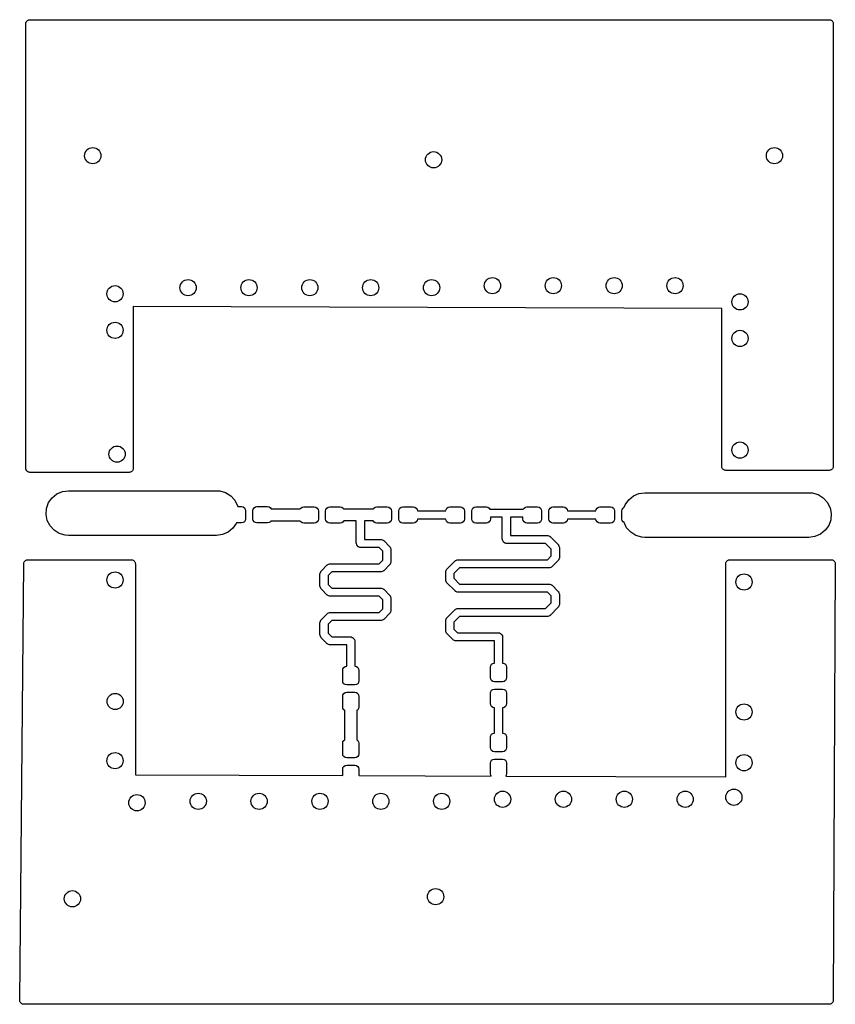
# Model space of a CAD drawing. Extents: x 3.537 to 4.329, y -2.843 to -1.888.
import ezdxf

# ---------------------------------------------------------------- set-up
doc = ezdxf.new("R2010")
doc.units = 0
doc.header["$MEASUREMENT"] = 0
doc.layers.add('BLACK', color=7, linetype='CONTINUOUS')

msp = doc.modelspace()

# ---------------------------------------------------------------- linework, layer by layer
at = {"layer": 'BLACK', "linetype": 'CONTINUOUS'}
for p, q in [((3.5435, -1.89052), (3.54387, -1.89001)), ((3.54387, -1.89001), (3.54406, -1.88942)), ((3.54406, -1.88942), (3.54456, -1.88905)), ((3.54456, -1.88905), (3.54493, -1.88855)), ((3.54493, -1.88855), (3.54552, -1.88835)), ((3.54552, -1.88835), (3.54603, -1.88799)), ((3.54603, -1.88799), (3.54665, -1.88799)), ((3.54665, -1.88799), (3.54724, -1.8878)), ((3.54724, -1.8878), (4.32283, -1.8878)), ((4.32283, -1.8878), (4.32343, -1.88799)), ((4.32343, -1.88799), (4.32405, -1.88799)), ((4.32405, -1.88799), (4.32456, -1.88835)), ((4.32456, -1.88835), (4.32515, -1.88855)), ((4.32515, -1.88855), (4.32552, -1.88905)), ((4.32552, -1.88905), (4.32602, -1.88942)), ((4.32602, -1.88942), (4.32621, -1.89001)), ((4.32621, -1.89001), (4.32658, -1.89052)), ((3.54331, -1.89173), (3.5435, -1.89114)), ((3.54331, -2.32283), (3.54331, -1.89173)), ((3.5435, -1.89114), (3.5435, -1.89052)), ((4.32658, -1.89052), (4.32658, -1.89114)), ((4.32658, -1.89114), (4.32677, -1.89173)), ((4.32677, -1.89173), (4.32677, -2.32087)), ((4.21851, -2.16785), (3.64764, -2.16591)), ((3.64764, -2.16591), (3.64764, -2.32283)), ((4.2185, -2.32087), (4.21851, -2.16785)), ((3.5435, -2.32343), (3.54331, -2.32283)), ((3.5435, -2.32405), (3.5435, -2.32343)), ((3.54387, -2.32456), (3.5435, -2.32405)), ((3.54406, -2.32515), (3.54387, -2.32456)), ((3.54456, -2.32552), (3.54406, -2.32515)), ((3.54493, -2.32602), (3.54456, -2.32552)), ((3.54552, -2.32621), (3.54493, -2.32602)), ((3.54603, -2.32658), (3.54552, -2.32621)), ((3.54665, -2.32658), (3.54603, -2.32658)), ((3.54724, -2.32677), (3.54665, -2.32658)), ((3.6437, -2.32677), (3.54724, -2.32677)), ((3.64429, -2.32658), (3.6437, -2.32677)), ((3.64492, -2.32658), (3.64429, -2.32658)), ((3.64542, -2.32621), (3.64492, -2.32658)), ((3.64601, -2.32602), (3.64542, -2.32621)), ((3.64638, -2.32552), (3.64601, -2.32602)), ((3.64689, -2.32515), (3.64638, -2.32552)), ((3.64708, -2.32456), (3.64689, -2.32515)), ((3.64745, -2.32405), (3.64708, -2.32456)), ((3.64764, -2.32283), (3.64745, -2.32343)), ((3.64745, -2.32343), (3.64745, -2.32405)), ((4.2187, -2.32146), (4.2185, -2.32087)), ((4.2187, -2.32208), (4.2187, -2.32146)), ((4.21906, -2.32259), (4.2187, -2.32208)), ((4.21926, -2.32318), (4.21906, -2.32259)), ((4.21976, -2.32355), (4.21926, -2.32318)), ((4.22013, -2.32405), (4.21976, -2.32355)), ((4.22072, -2.32424), (4.22013, -2.32405)), ((4.22122, -2.32461), (4.22072, -2.32424)), ((4.22185, -2.32461), (4.22122, -2.32461)), ((4.22244, -2.3248), (4.22185, -2.32461)), ((4.32283, -2.3248), (4.22244, -2.3248)), ((4.32343, -2.32461), (4.32283, -2.3248)), ((4.32405, -2.32461), (4.32343, -2.32461)), ((4.32456, -2.32424), (4.32405, -2.32461)), ((4.32515, -2.32405), (4.32456, -2.32424)), ((4.32552, -2.32355), (4.32515, -2.32405)), ((4.32602, -2.32318), (4.32552, -2.32355)), ((4.32621, -2.32259), (4.32602, -2.32318)), ((4.32658, -2.32208), (4.32621, -2.32259)), ((4.32677, -2.32087), (4.32658, -2.32146)), ((4.32658, -2.32146), (4.32658, -2.32208)), ((3.56886, -2.35132), (3.57343, -2.34762)), ((3.57343, -2.34762), (3.57882, -2.34529)), ((3.57882, -2.34529), (3.58465, -2.34449)), ((3.58465, -2.34449), (3.72835, -2.34449)), ((3.72835, -2.34449), (3.73151, -2.34472)), ((3.73151, -2.34472), (3.73715, -2.34636)), ((3.73715, -2.34636), (3.74215, -2.34946)), ((4.13286, -2.34959), (4.13825, -2.34725)), ((4.13825, -2.34725), (4.14408, -2.34646)), ((4.14408, -2.34646), (4.30315, -2.34646)), ((4.30315, -2.34646), (4.30631, -2.34669)), ((4.30631, -2.34669), (4.31196, -2.34833)), ((4.31196, -2.34833), (4.31695, -2.35143)), ((3.56347, -2.36164), (3.56546, -2.35611)), ((3.56546, -2.35611), (3.56886, -2.35132)), ((3.74215, -2.34946), (3.74613, -2.35378)), ((3.74613, -2.35378), (3.7488, -2.35902)), ((4.12398, -2.36061), (4.12489, -2.35808)), ((4.12489, -2.35808), (4.12829, -2.35329)), ((4.12829, -2.35329), (4.13286, -2.34959)), ((4.31695, -2.35143), (4.32093, -2.35575)), ((4.32093, -2.35575), (4.3236, -2.36099)), ((3.56303, -2.3675), (3.56347, -2.36164)), ((3.5642, -2.37326), (3.56303, -2.3675)), ((3.7488, -2.35902), (3.74899, -2.35996)), ((3.74899, -2.35996), (3.75268, -2.35996)), ((3.75268, -2.35996), (3.75418, -2.36026)), ((3.75418, -2.36026), (3.75546, -2.36111)), ((3.75546, -2.36111), (3.75631, -2.36239)), ((3.75631, -2.36239), (3.75661, -2.3639)), ((3.75661, -2.3639), (3.75661, -2.37177)), ((3.7637, -2.3639), (3.764, -2.36239)), ((3.7637, -2.37177), (3.7637, -2.3639)), ((3.764, -2.36239), (3.76485, -2.36111)), ((3.76485, -2.36111), (3.76613, -2.36026)), ((3.76613, -2.36026), (3.76764, -2.35996)), ((3.76764, -2.35996), (3.77787, -2.35996)), ((3.77787, -2.35996), (3.77938, -2.36026)), ((3.77938, -2.36026), (3.78066, -2.36111)), ((3.78066, -2.36111), (3.78139, -2.3622)), ((3.78139, -2.3622), (3.80966, -2.3622)), ((3.80966, -2.3622), (3.81021, -2.36139)), ((3.81021, -2.36139), (3.81149, -2.36054)), ((3.81149, -2.36054), (3.81299, -2.36024)), ((3.81299, -2.36024), (3.82323, -2.36024)), ((3.82323, -2.36024), (3.82473, -2.36054)), ((3.82473, -2.36054), (3.82601, -2.36139)), ((3.82601, -2.36139), (3.82687, -2.36267)), ((3.82687, -2.36267), (3.82717, -2.36417)), ((3.82717, -2.36417), (3.82717, -2.37205)), ((3.83425, -2.36417), (3.83455, -2.36267)), ((3.83425, -2.37205), (3.83425, -2.36417)), ((3.83455, -2.36267), (3.83541, -2.36139)), ((3.83541, -2.36139), (3.83668, -2.36054)), ((3.83668, -2.36054), (3.83819, -2.36024)), ((3.83819, -2.36024), (3.84843, -2.36024)), ((3.84843, -2.36024), (3.84993, -2.36054)), ((3.84993, -2.36054), (3.85121, -2.36139)), ((3.85121, -2.36139), (3.85163, -2.36203)), ((3.85163, -2.36203), (3.88065, -2.36203)), ((3.88065, -2.36203), (3.88107, -2.36139)), ((3.88107, -2.36139), (3.88235, -2.36054)), ((3.88235, -2.36054), (3.88386, -2.36024)), ((3.88386, -2.36024), (3.89409, -2.36024)), ((3.89409, -2.36024), (3.8956, -2.36054)), ((3.8956, -2.36054), (3.89688, -2.36139)), ((3.89688, -2.36139), (3.89773, -2.36267)), ((3.89773, -2.36267), (3.89803, -2.36417)), ((3.89803, -2.36417), (3.89803, -2.37205)), ((3.90512, -2.36417), (3.90542, -2.36267)), ((3.90512, -2.37205), (3.90512, -2.36417)), ((3.90542, -2.36267), (3.90627, -2.36139)), ((3.90627, -2.36139), (3.90755, -2.36054)), ((3.90755, -2.36054), (3.90906, -2.36024)), ((3.90906, -2.36024), (3.91929, -2.36024)), ((3.91929, -2.36024), (3.9208, -2.36054)), ((3.9208, -2.36054), (3.92208, -2.36139)), ((3.92208, -2.36139), (3.92293, -2.36267)), ((3.92293, -2.36267), (3.92323, -2.36417)), ((3.92323, -2.36417), (3.95079, -2.36417)), ((3.95079, -2.36417), (3.95109, -2.36267)), ((3.95109, -2.36267), (3.95194, -2.36139)), ((3.95194, -2.36139), (3.95322, -2.36054)), ((3.95322, -2.36054), (3.95472, -2.36024)), ((3.95472, -2.36024), (3.96496, -2.36024)), ((3.96496, -2.36024), (3.96647, -2.36054)), ((3.96647, -2.36054), (3.96774, -2.36139)), ((3.96774, -2.36139), (3.9686, -2.36267)), ((3.9686, -2.36267), (3.9689, -2.36417)), ((3.9689, -2.36417), (3.9689, -2.37205)), ((3.97598, -2.36417), (3.97628, -2.36267)), ((3.97598, -2.37205), (3.97598, -2.36417)), ((3.97628, -2.36267), (3.97714, -2.36139)), ((3.97714, -2.36139), (3.97841, -2.36054)), ((3.97841, -2.36054), (3.97992, -2.36024)), ((3.97992, -2.36024), (3.99016, -2.36024)), ((3.99016, -2.36024), (3.99166, -2.36054)), ((3.99166, -2.36054), (3.99294, -2.36139)), ((3.99294, -2.36139), (3.99366, -2.36246)), ((3.99366, -2.36246), (4.02603, -2.36246)), ((4.02603, -2.36246), (4.02674, -2.36139)), ((4.02674, -2.36139), (4.02802, -2.36054)), ((4.02802, -2.36054), (4.02953, -2.36024)), ((4.02953, -2.36024), (4.03976, -2.36024)), ((4.03976, -2.36024), (4.04127, -2.36054)), ((4.04127, -2.36054), (4.04255, -2.36139)), ((4.04255, -2.36139), (4.0434, -2.36267)), ((4.0434, -2.36267), (4.0437, -2.36417)), ((4.0437, -2.36417), (4.0437, -2.37205)), ((4.05079, -2.36417), (4.05109, -2.36267)), ((4.05079, -2.37205), (4.05079, -2.36417)), ((4.05109, -2.36267), (4.05194, -2.36139)), ((4.05194, -2.36139), (4.05322, -2.36054)), ((4.05322, -2.36054), (4.05472, -2.36024)), ((4.05472, -2.36024), (4.06496, -2.36024)), ((4.06496, -2.36024), (4.06647, -2.36054)), ((4.06647, -2.36054), (4.06774, -2.36139)), ((4.06774, -2.36139), (4.0686, -2.36267)), ((4.0686, -2.36267), (4.0689, -2.36417)), ((4.0689, -2.36417), (4.09646, -2.36417)), ((4.09646, -2.36417), (4.09676, -2.36267)), ((4.09676, -2.36267), (4.09761, -2.36139)), ((4.09761, -2.36139), (4.09889, -2.36054)), ((4.09889, -2.36054), (4.10039, -2.36024)), ((4.10039, -2.36024), (4.11063, -2.36024)), ((4.11063, -2.36024), (4.11214, -2.36054)), ((4.11214, -2.36054), (4.11341, -2.36139)), ((4.11341, -2.36139), (4.11427, -2.36267)), ((4.11427, -2.36267), (4.11457, -2.36417)), ((4.11457, -2.36417), (4.11457, -2.37205)), ((4.12165, -2.36417), (4.12195, -2.36267)), ((4.12165, -2.37205), (4.12165, -2.36417)), ((4.12195, -2.36267), (4.12281, -2.36139)), ((4.12281, -2.36139), (4.12398, -2.36061)), ((4.3236, -2.36099), (4.32476, -2.36675)), ((4.32476, -2.36675), (4.32433, -2.37261)), ((3.56686, -2.3785), (3.5642, -2.37326)), ((3.74754, -2.37617), (3.74413, -2.38096)), ((3.7477, -2.37571), (3.74754, -2.37617)), ((3.75268, -2.37571), (3.7477, -2.37571)), ((3.75418, -2.37541), (3.75268, -2.37571)), ((3.75546, -2.37456), (3.75418, -2.37541)), ((3.75631, -2.37328), (3.75546, -2.37456)), ((3.75661, -2.37177), (3.75631, -2.37328)), ((3.764, -2.37328), (3.7637, -2.37177)), ((3.76485, -2.37456), (3.764, -2.37328)), ((3.76613, -2.37541), (3.76485, -2.37456)), ((3.76764, -2.37571), (3.76613, -2.37541)), ((3.77787, -2.37571), (3.76764, -2.37571)), ((3.77938, -2.37541), (3.77787, -2.37571)), ((3.78066, -2.37456), (3.77938, -2.37541)), ((3.78102, -2.37402), (3.78066, -2.37456)), ((3.80966, -2.37402), (3.78102, -2.37402)), ((3.81021, -2.37483), (3.80966, -2.37402)), ((3.81149, -2.37568), (3.81021, -2.37483)), ((3.81299, -2.37598), (3.81149, -2.37568)), ((3.82323, -2.37598), (3.81299, -2.37598)), ((3.82473, -2.37568), (3.82323, -2.37598)), ((3.82601, -2.37483), (3.82473, -2.37568)), ((3.82687, -2.37355), (3.82601, -2.37483)), ((3.82717, -2.37205), (3.82687, -2.37355)), ((3.83455, -2.37355), (3.83425, -2.37205)), ((3.83541, -2.37483), (3.83455, -2.37355)), ((3.83668, -2.37568), (3.83541, -2.37483)), ((3.83819, -2.37598), (3.83668, -2.37568)), ((3.84843, -2.37598), (3.83819, -2.37598)), ((3.84993, -2.37568), (3.84843, -2.37598)), ((3.85121, -2.37483), (3.84993, -2.37568)), ((3.85187, -2.37384), (3.85121, -2.37483)), ((3.864, -2.37384), (3.85187, -2.37384)), ((3.864, -2.39549), (3.864, -2.37384)), ((3.88041, -2.37384), (3.87187, -2.37384)), ((3.87187, -2.37384), (3.87187, -2.39173)), ((3.88107, -2.37483), (3.88041, -2.37384)), ((3.88235, -2.37568), (3.88107, -2.37483)), ((3.88386, -2.37598), (3.88235, -2.37568)), ((3.89409, -2.37598), (3.88386, -2.37598)), ((3.8956, -2.37568), (3.89409, -2.37598)), ((3.89688, -2.37483), (3.8956, -2.37568)), ((3.89773, -2.37355), (3.89688, -2.37483)), ((3.89803, -2.37205), (3.89773, -2.37355)), ((3.90542, -2.37355), (3.90512, -2.37205)), ((3.90627, -2.37483), (3.90542, -2.37355)), ((3.90755, -2.37568), (3.90627, -2.37483)), ((3.90906, -2.37598), (3.90755, -2.37568)), ((3.91929, -2.37598), (3.90906, -2.37598)), ((3.9208, -2.37568), (3.91929, -2.37598)), ((3.92208, -2.37483), (3.9208, -2.37568)), ((3.92293, -2.37355), (3.92208, -2.37483)), ((3.92323, -2.37205), (3.92293, -2.37355)), ((3.95079, -2.37205), (3.92323, -2.37205)), ((3.95109, -2.37355), (3.95079, -2.37205)), ((3.95194, -2.37483), (3.95109, -2.37355)), ((3.95322, -2.37568), (3.95194, -2.37483)), ((3.95472, -2.37598), (3.95322, -2.37568)), ((3.96496, -2.37598), (3.95472, -2.37598)), ((3.96647, -2.37568), (3.96496, -2.37598)), ((3.96774, -2.37483), (3.96647, -2.37568)), ((3.9686, -2.37355), (3.96774, -2.37483)), ((3.9689, -2.37205), (3.9686, -2.37355)), ((3.97628, -2.37355), (3.97598, -2.37205)), ((3.97714, -2.37483), (3.97628, -2.37355)), ((3.97841, -2.37568), (3.97714, -2.37483)), ((3.97992, -2.37598), (3.97841, -2.37568)), ((3.99016, -2.37598), (3.97992, -2.37598)), ((3.99166, -2.37568), (3.99016, -2.37598)), ((3.99294, -2.37483), (3.99166, -2.37568)), ((3.99379, -2.37355), (3.99294, -2.37483)), ((3.99409, -2.37205), (3.99379, -2.37355)), ((4.00565, -2.37033), (3.99409, -2.37033)), ((3.99409, -2.37033), (3.99409, -2.37205)), ((4.00565, -2.39148), (4.00565, -2.37033)), ((4.02559, -2.37033), (4.01352, -2.37033)), ((4.01352, -2.37033), (4.01352, -2.3878)), ((4.02559, -2.37205), (4.02559, -2.37033)), ((4.02589, -2.37355), (4.02559, -2.37205)), ((4.02674, -2.37483), (4.02589, -2.37355)), ((4.02802, -2.37568), (4.02674, -2.37483)), ((4.02953, -2.37598), (4.02802, -2.37568)), ((4.03976, -2.37598), (4.02953, -2.37598)), ((4.04127, -2.37568), (4.03976, -2.37598)), ((4.04255, -2.37483), (4.04127, -2.37568)), ((4.0434, -2.37355), (4.04255, -2.37483)), ((4.0437, -2.37205), (4.0434, -2.37355)), ((4.05109, -2.37355), (4.05079, -2.37205)), ((4.05194, -2.37483), (4.05109, -2.37355)), ((4.05322, -2.37568), (4.05194, -2.37483)), ((4.05472, -2.37598), (4.05322, -2.37568)), ((4.06496, -2.37598), (4.05472, -2.37598)), ((4.06647, -2.37568), (4.06496, -2.37598)), ((4.06774, -2.37483), (4.06647, -2.37568)), ((4.0686, -2.37355), (4.06774, -2.37483)), ((4.0689, -2.37205), (4.0686, -2.37355)), ((4.09646, -2.37205), (4.0689, -2.37205)), ((4.09676, -2.37355), (4.09646, -2.37205)), ((4.09761, -2.37483), (4.09676, -2.37355)), ((4.09889, -2.37568), (4.09761, -2.37483)), ((4.10039, -2.37598), (4.09889, -2.37568)), ((4.11063, -2.37598), (4.10039, -2.37598)), ((4.11214, -2.37568), (4.11063, -2.37598)), ((4.11341, -2.37483), (4.11214, -2.37568)), ((4.11427, -2.37355), (4.11341, -2.37483)), ((4.11457, -2.37205), (4.11427, -2.37355)), ((4.12195, -2.37355), (4.12165, -2.37205)), ((4.12281, -2.37483), (4.12195, -2.37355)), ((4.12374, -2.37546), (4.12281, -2.37483)), ((4.12629, -2.38047), (4.12374, -2.37546)), ((4.32433, -2.37261), (4.32234, -2.37814)), ((3.57084, -2.38283), (3.56686, -2.3785)), ((3.57584, -2.38592), (3.57084, -2.38283)), ((3.58148, -2.38756), (3.57584, -2.38592)), ((3.73956, -2.38466), (3.73417, -2.387)), ((3.74413, -2.38096), (3.73956, -2.38466)), ((4.13027, -2.38479), (4.12629, -2.38047)), ((4.13527, -2.38789), (4.13027, -2.38479)), ((4.31437, -2.38663), (4.30897, -2.38897)), ((4.31893, -2.38293), (4.31437, -2.38663)), ((4.32234, -2.37814), (4.31893, -2.38293)), ((3.58465, -2.3878), (3.58148, -2.38756)), ((3.72835, -2.3878), (3.58465, -2.3878)), ((3.73417, -2.387), (3.72835, -2.3878)), ((3.86409, -2.39579), (3.864, -2.39549)), ((3.86404, -2.39611), (3.86409, -2.39579)), ((3.86437, -2.39674), (3.86404, -2.39611)), ((3.87187, -2.39173), (3.8878, -2.39173)), ((3.8878, -2.39173), (3.8881, -2.39183)), ((3.8881, -2.39183), (3.88841, -2.39178)), ((3.88841, -2.39178), (3.88923, -2.3922)), ((3.88923, -2.3922), (3.89011, -2.39248)), ((3.89011, -2.39248), (3.8903, -2.39274)), ((3.8903, -2.39274), (3.89058, -2.39289)), ((3.89058, -2.39289), (3.89648, -2.39879)), ((4.00575, -2.39178), (4.00565, -2.39148)), ((4.0057, -2.39209), (4.00575, -2.39178)), ((4.0061, -2.39288), (4.0057, -2.39209)), ((4.0061, -2.39295), (4.0061, -2.39288)), ((4.00615, -2.39302), (4.0061, -2.39295)), ((4.0064, -2.39379), (4.00615, -2.39302)), ((4.00666, -2.39398), (4.0064, -2.39379)), ((4.0068, -2.39426), (4.00666, -2.39398)), ((4.00706, -2.39452), (4.0068, -2.39426)), ((4.00734, -2.39466), (4.00706, -2.39452)), ((4.00753, -2.39492), (4.00734, -2.39466)), ((4.0083, -2.39517), (4.00753, -2.39492)), ((4.00837, -2.39522), (4.0083, -2.39517)), ((4.00844, -2.39522), (4.00837, -2.39522)), ((4.00923, -2.39562), (4.00844, -2.39522)), ((4.00954, -2.39557), (4.00923, -2.39562)), ((4.00984, -2.39567), (4.00954, -2.39557)), ((4.04758, -2.39567), (4.00984, -2.39567)), ((4.01352, -2.3878), (4.04921, -2.3878)), ((4.05315, -2.40124), (4.04758, -2.39567)), ((4.04921, -2.3878), (4.04951, -2.38789)), ((4.04951, -2.38789), (4.04983, -2.38784)), ((4.04983, -2.38784), (4.05065, -2.38826)), ((4.05065, -2.38826), (4.05153, -2.38855)), ((4.05153, -2.38855), (4.05171, -2.3888)), ((4.05171, -2.3888), (4.052, -2.38895)), ((4.052, -2.38895), (4.05987, -2.39682)), ((4.14091, -2.38953), (4.13527, -2.38789)), ((4.14408, -2.38976), (4.14091, -2.38953)), ((4.30315, -2.38976), (4.14408, -2.38976)), ((4.30897, -2.38897), (4.30315, -2.38976)), ((3.86437, -2.39689), (3.86437, -2.39674)), ((3.86452, -2.39709), (3.86437, -2.39689)), ((3.86475, -2.39781), (3.86452, -2.39709)), ((3.865, -2.39799), (3.86475, -2.39781)), ((3.86515, -2.39828), (3.865, -2.39799)), ((3.86533, -2.39845), (3.86515, -2.39828)), ((3.86561, -2.3986), (3.86533, -2.39845)), ((3.8658, -2.39885), (3.86561, -2.3986)), ((3.86651, -2.39909), (3.8658, -2.39885)), ((3.86672, -2.39924), (3.86651, -2.39909)), ((3.86686, -2.39924), (3.86672, -2.39924)), ((3.86749, -2.39956), (3.86686, -2.39924)), ((3.86781, -2.39951), (3.86749, -2.39956)), ((3.86811, -2.39961), (3.86781, -2.39951)), ((3.88616, -2.39961), (3.86811, -2.39961)), ((3.88976, -2.40321), (3.88616, -2.39961)), ((3.88976, -2.41176), (3.88976, -2.40321)), ((3.89648, -2.39879), (3.89663, -2.39907)), ((3.89663, -2.39907), (3.89689, -2.39926)), ((3.89689, -2.39926), (3.89717, -2.40014)), ((3.89717, -2.40014), (3.89759, -2.40096)), ((3.89759, -2.40096), (3.89754, -2.40127)), ((3.89754, -2.40127), (3.89764, -2.40157)), ((3.89764, -2.40157), (3.89764, -2.41339)), ((4.05315, -2.40782), (4.05315, -2.40124)), ((4.05987, -2.39682), (4.06001, -2.39711)), ((4.06001, -2.39711), (4.06027, -2.39729)), ((4.06027, -2.39729), (4.06056, -2.39817)), ((4.06056, -2.39817), (4.06098, -2.39899)), ((4.06098, -2.39899), (4.06093, -2.3993)), ((4.06093, -2.3993), (4.06102, -2.39961)), ((4.06102, -2.39961), (4.06102, -2.40945)), ((3.5374, -2.83855), (3.54134, -2.41532)), ((3.54134, -2.41532), (3.54153, -2.41474)), ((3.54153, -2.41414), (3.54191, -2.41362)), ((3.54153, -2.41474), (3.54153, -2.41414)), ((3.54191, -2.41362), (3.54211, -2.41301)), ((3.54211, -2.41301), (3.54261, -2.41266)), ((3.54261, -2.41266), (3.54296, -2.41217)), ((3.54296, -2.41217), (3.54357, -2.41197)), ((3.54357, -2.41197), (3.54409, -2.4116)), ((3.54409, -2.4116), (3.5447, -2.4116)), ((3.5447, -2.4116), (3.54528, -2.41142)), ((3.54528, -2.41142), (3.64567, -2.41142)), ((3.64567, -2.41142), (3.64626, -2.41161)), ((3.64626, -2.41161), (3.64689, -2.41161)), ((3.64689, -2.41161), (3.64739, -2.41198)), ((3.64739, -2.41198), (3.64798, -2.41217)), ((3.64798, -2.41217), (3.64835, -2.41267)), ((3.64835, -2.41267), (3.64885, -2.41304)), ((3.64885, -2.41304), (3.64905, -2.41363)), ((3.64905, -2.41363), (3.64941, -2.41414)), ((3.64941, -2.41414), (3.64941, -2.41476)), ((3.64941, -2.41476), (3.64961, -2.41535)), ((3.64961, -2.41535), (3.64961, -2.62009)), ((3.83715, -2.41582), (3.83797, -2.4154)), ((3.83797, -2.4154), (3.83828, -2.41545)), ((3.83828, -2.41545), (3.83858, -2.41535)), ((3.83858, -2.41535), (3.88616, -2.41535)), ((3.88616, -2.41535), (3.88976, -2.41176)), ((3.89717, -2.41482), (3.89689, -2.4157)), ((3.89759, -2.414), (3.89717, -2.41482)), ((3.89764, -2.41339), (3.89754, -2.41369)), ((3.89754, -2.41369), (3.89759, -2.414)), ((3.95194, -2.42044), (3.95981, -2.41257)), ((3.95981, -2.41257), (3.9601, -2.41243)), ((3.9601, -2.41243), (3.96028, -2.41217)), ((3.96028, -2.41217), (3.96116, -2.41188)), ((3.96116, -2.41188), (3.96198, -2.41147)), ((3.96198, -2.41147), (3.9623, -2.41152)), ((3.9623, -2.41152), (3.9626, -2.41142)), ((3.9626, -2.41142), (4.04955, -2.41142)), ((4.04955, -2.41142), (4.05315, -2.40782)), ((4.05987, -2.41223), (4.05396, -2.41814)), ((4.06001, -2.41195), (4.05987, -2.41223)), ((4.06027, -2.41176), (4.06001, -2.41195)), ((4.06056, -2.41089), (4.06027, -2.41176)), ((4.06098, -2.41006), (4.06056, -2.41089)), ((4.06102, -2.40945), (4.06093, -2.40975)), ((4.06093, -2.40975), (4.06098, -2.41006)), ((4.22242, -2.62201), (4.22244, -2.41535)), ((4.22244, -2.41535), (4.22263, -2.41476)), ((4.22263, -2.41414), (4.223, -2.41363)), ((4.22263, -2.41476), (4.22263, -2.41414)), ((4.223, -2.41363), (4.22319, -2.41304)), ((4.22319, -2.41304), (4.22369, -2.41267)), ((4.22369, -2.41267), (4.22406, -2.41217)), ((4.22406, -2.41217), (4.22465, -2.41198)), ((4.22465, -2.41198), (4.22516, -2.41161)), ((4.22516, -2.41161), (4.22578, -2.41161)), ((4.22578, -2.41161), (4.22637, -2.41142)), ((4.22637, -2.41142), (4.3248, -2.41142)), ((4.3248, -2.41142), (4.3254, -2.41161)), ((4.3254, -2.41161), (4.32604, -2.41162)), ((4.32604, -2.41162), (4.32653, -2.41198)), ((4.32653, -2.41198), (4.32712, -2.41217)), ((4.32874, -2.41537), (4.32677, -2.8386)), ((4.32712, -2.41217), (4.32749, -2.41268)), ((4.32749, -2.41268), (4.328, -2.41306)), ((4.328, -2.41306), (4.32819, -2.41364)), ((4.32819, -2.41364), (4.32855, -2.41414)), ((4.32855, -2.41414), (4.32855, -2.41477)), ((4.32855, -2.41477), (4.32874, -2.41537)), ((3.82874, -2.4252), (3.82884, -2.42489)), ((3.82879, -2.42458), (3.82921, -2.42376)), ((3.82884, -2.42489), (3.82879, -2.42458)), ((3.82921, -2.42376), (3.82949, -2.42288)), ((3.82949, -2.42288), (3.82975, -2.4227)), ((3.82975, -2.4227), (3.82989, -2.42241)), ((3.82989, -2.42241), (3.8358, -2.41651)), ((3.8358, -2.41651), (3.83608, -2.41636)), ((3.83608, -2.41636), (3.83627, -2.41611)), ((3.83627, -2.41611), (3.83715, -2.41582)), ((3.84021, -2.42323), (3.83661, -2.42683)), ((3.8878, -2.42323), (3.84021, -2.42323)), ((3.8881, -2.42313), (3.8878, -2.42323)), ((3.88841, -2.42318), (3.8881, -2.42313)), ((3.88923, -2.42276), (3.88841, -2.42318)), ((3.89011, -2.42248), (3.88923, -2.42276)), ((3.8903, -2.42222), (3.89011, -2.42248)), ((3.89058, -2.42208), (3.8903, -2.42222)), ((3.89648, -2.41617), (3.89058, -2.42208)), ((3.89663, -2.41589), (3.89648, -2.41617)), ((3.89689, -2.4157), (3.89663, -2.41589)), ((3.95079, -2.42323), (3.95089, -2.42293)), ((3.95079, -2.4311), (3.95079, -2.42323)), ((3.95084, -2.42261), (3.95125, -2.42179)), ((3.95089, -2.42293), (3.95084, -2.42261)), ((3.95125, -2.42179), (3.95154, -2.42091)), ((3.95154, -2.42091), (3.9518, -2.42073)), ((3.9518, -2.42073), (3.95194, -2.42044)), ((3.96423, -2.41929), (3.95866, -2.42486)), ((3.95866, -2.42486), (3.95866, -2.42947)), ((4.05118, -2.41929), (3.96423, -2.41929)), ((4.05148, -2.41919), (4.05118, -2.41929)), ((4.0518, -2.41924), (4.05148, -2.41919)), ((4.05262, -2.41882), (4.0518, -2.41924)), ((4.0535, -2.41854), (4.05262, -2.41882)), ((4.05368, -2.41828), (4.0535, -2.41854)), ((4.05396, -2.41814), (4.05368, -2.41828)), ((3.82874, -2.43701), (3.82874, -2.4252)), ((3.83661, -2.42683), (3.83661, -2.43538)), ((3.95089, -2.4314), (3.95079, -2.4311)), ((3.95084, -2.43172), (3.95089, -2.4314)), ((3.95125, -2.43254), (3.95084, -2.43172)), ((3.95154, -2.43342), (3.95125, -2.43254)), ((3.9518, -2.4336), (3.95154, -2.43342)), ((3.95194, -2.43389), (3.9518, -2.4336)), ((3.95981, -2.44176), (3.95194, -2.43389)), ((3.95866, -2.42947), (3.96423, -2.43504)), ((3.82884, -2.43731), (3.82874, -2.43701)), ((3.82879, -2.43762), (3.82884, -2.43731)), ((3.82921, -2.43845), (3.82879, -2.43762)), ((3.82949, -2.43932), (3.82921, -2.43845)), ((3.82975, -2.43951), (3.82949, -2.43932)), ((3.82989, -2.43979), (3.82975, -2.43951)), ((3.8358, -2.4457), (3.82989, -2.43979)), ((3.83661, -2.43538), (3.84021, -2.43898)), ((3.84021, -2.43898), (3.8878, -2.43898)), ((3.8878, -2.43898), (3.8881, -2.43907)), ((3.8881, -2.43907), (3.88841, -2.43902)), ((3.88841, -2.43902), (3.88923, -2.43944)), ((3.88923, -2.43944), (3.89011, -2.43973)), ((3.89011, -2.43973), (3.8903, -2.43999)), ((3.8903, -2.43999), (3.89058, -2.44013)), ((3.89058, -2.44013), (3.89648, -2.44603)), ((3.9601, -2.4419), (3.95981, -2.44176)), ((3.96028, -2.44216), (3.9601, -2.4419)), ((3.96116, -2.44245), (3.96028, -2.44216)), ((3.96198, -2.44286), (3.96116, -2.44245)), ((3.9623, -2.44282), (3.96198, -2.44286)), ((3.9626, -2.44291), (3.9623, -2.44282)), ((4.04955, -2.44291), (3.9626, -2.44291)), ((3.96423, -2.43504), (4.05118, -2.43504)), ((4.05315, -2.44651), (4.04955, -2.44291)), ((4.05118, -2.43504), (4.05148, -2.43514)), ((4.05148, -2.43514), (4.0518, -2.43509)), ((4.0518, -2.43509), (4.05262, -2.43551)), ((4.05262, -2.43551), (4.0535, -2.43579)), ((4.0535, -2.43579), (4.05368, -2.43605)), ((4.05368, -2.43605), (4.05396, -2.43619)), ((4.05396, -2.43619), (4.05987, -2.4421)), ((4.05987, -2.4421), (4.06001, -2.44238)), ((4.06001, -2.44238), (4.06027, -2.44257)), ((4.06027, -2.44257), (4.06056, -2.44344)), ((4.06056, -2.44344), (4.06098, -2.44427)), ((3.83608, -2.44584), (3.8358, -2.4457)), ((3.83627, -2.4461), (3.83608, -2.44584)), ((3.83715, -2.44638), (3.83627, -2.4461)), ((3.83797, -2.4468), (3.83715, -2.44638)), ((3.83828, -2.44675), (3.83797, -2.4468)), ((3.83858, -2.44685), (3.83828, -2.44675)), ((3.88616, -2.44685), (3.83858, -2.44685)), ((3.88976, -2.45045), (3.88616, -2.44685)), ((3.88976, -2.459), (3.88976, -2.45045)), ((3.89648, -2.44603), (3.89663, -2.44632)), ((3.89663, -2.44632), (3.89689, -2.4465)), ((3.89689, -2.4465), (3.89717, -2.44738)), ((3.89717, -2.44738), (3.89759, -2.4482)), ((3.89759, -2.4482), (3.89754, -2.44852)), ((3.89754, -2.44852), (3.89764, -2.44882)), ((3.89764, -2.44882), (3.89764, -2.46063)), ((4.04758, -2.45866), (4.05315, -2.45309)), ((4.05315, -2.45309), (4.05315, -2.44651)), ((4.06098, -2.44427), (4.06093, -2.44458)), ((4.06093, -2.44458), (4.06102, -2.44488)), ((4.06102, -2.44488), (4.06102, -2.45472)), ((3.83627, -2.46335), (3.83715, -2.46307)), ((3.83715, -2.46307), (3.83797, -2.46265)), ((3.83797, -2.46265), (3.83828, -2.4627)), ((3.83828, -2.4627), (3.83858, -2.4626)), ((3.83858, -2.4626), (3.88616, -2.4626)), ((3.88616, -2.4626), (3.88976, -2.459)), ((3.89663, -2.46313), (3.89648, -2.46341)), ((3.89689, -2.46294), (3.89663, -2.46313)), ((3.89717, -2.46207), (3.89689, -2.46294)), ((3.89759, -2.46125), (3.89717, -2.46207)), ((3.89764, -2.46063), (3.89754, -2.46093)), ((3.89754, -2.46093), (3.89759, -2.46125)), ((3.95194, -2.46769), (3.95981, -2.45981)), ((3.95981, -2.45981), (3.9601, -2.45967)), ((3.9601, -2.45967), (3.96028, -2.45941)), ((3.96028, -2.45941), (3.96116, -2.45913)), ((3.96116, -2.45913), (3.96198, -2.45871)), ((3.96198, -2.45871), (3.9623, -2.45876)), ((3.9623, -2.45876), (3.9626, -2.45866)), ((3.9626, -2.45866), (4.04758, -2.45866)), ((4.05987, -2.45751), (4.052, -2.46538)), ((4.06001, -2.45723), (4.05987, -2.45751)), ((4.06027, -2.45704), (4.06001, -2.45723)), ((4.06056, -2.45616), (4.06027, -2.45704)), ((4.06098, -2.45534), (4.06056, -2.45616)), ((4.06102, -2.45472), (4.06093, -2.45503)), ((4.06093, -2.45503), (4.06098, -2.45534)), ((3.82874, -2.47244), (3.82884, -2.47214)), ((3.82874, -2.48425), (3.82874, -2.47244)), ((3.82879, -2.47183), (3.82921, -2.471)), ((3.82884, -2.47214), (3.82879, -2.47183)), ((3.82921, -2.471), (3.82949, -2.47013)), ((3.82949, -2.47013), (3.82975, -2.46994)), ((3.82975, -2.46994), (3.82989, -2.46966)), ((3.82989, -2.46966), (3.8358, -2.46375)), ((3.8358, -2.46375), (3.83608, -2.46361)), ((3.83608, -2.46361), (3.83627, -2.46335)), ((3.84021, -2.47047), (3.83661, -2.47407)), ((3.8878, -2.47047), (3.84021, -2.47047)), ((3.8881, -2.47037), (3.8878, -2.47047)), ((3.88841, -2.47042), (3.8881, -2.47037)), ((3.88923, -2.47001), (3.88841, -2.47042)), ((3.89011, -2.46972), (3.88923, -2.47001)), ((3.8903, -2.46946), (3.89011, -2.46972)), ((3.89058, -2.46932), (3.8903, -2.46946)), ((3.89648, -2.46341), (3.89058, -2.46932)), ((3.95079, -2.47047), (3.95089, -2.47017)), ((3.95079, -2.48031), (3.95079, -2.47047)), ((3.95084, -2.46986), (3.95125, -2.46904)), ((3.95089, -2.47017), (3.95084, -2.46986)), ((3.95125, -2.46904), (3.95154, -2.46816)), ((3.95154, -2.46816), (3.9518, -2.46797)), ((3.9518, -2.46797), (3.95194, -2.46769)), ((3.96423, -2.46654), (3.95866, -2.4721)), ((3.95866, -2.4721), (3.95866, -2.47868)), ((4.04921, -2.46654), (3.96423, -2.46654)), ((4.04951, -2.46644), (4.04921, -2.46654)), ((4.04983, -2.46649), (4.04951, -2.46644)), ((4.05065, -2.46607), (4.04983, -2.46649)), ((4.05153, -2.46578), (4.05065, -2.46607)), ((4.05171, -2.46553), (4.05153, -2.46578)), ((4.052, -2.46538), (4.05171, -2.46553)), ((3.83661, -2.47407), (3.83661, -2.48262)), ((3.95089, -2.48062), (3.95079, -2.48031)), ((3.95084, -2.48093), (3.95089, -2.48062)), ((3.95125, -2.48175), (3.95084, -2.48093)), ((3.95154, -2.48263), (3.95125, -2.48175)), ((3.95866, -2.47868), (3.96226, -2.48228)), ((3.82884, -2.48455), (3.82874, -2.48425)), ((3.82879, -2.48487), (3.82884, -2.48455)), ((3.82921, -2.48569), (3.82879, -2.48487)), ((3.82949, -2.48657), (3.82921, -2.48569)), ((3.82975, -2.48675), (3.82949, -2.48657)), ((3.82989, -2.48704), (3.82975, -2.48675)), ((3.8358, -2.49294), (3.82989, -2.48704)), ((3.83661, -2.48262), (3.84021, -2.48622)), ((3.84021, -2.48622), (3.85827, -2.48622)), ((3.85827, -2.48622), (3.85857, -2.48632)), ((3.85857, -2.48632), (3.85888, -2.48627)), ((3.85888, -2.48627), (3.8597, -2.48669)), ((3.8597, -2.48669), (3.86058, -2.48697)), ((3.86058, -2.48697), (3.86077, -2.48723)), ((3.86077, -2.48723), (3.86105, -2.48737)), ((3.86105, -2.48737), (3.86143, -2.48775)), ((3.86143, -2.48775), (3.86157, -2.48803)), ((3.86157, -2.48803), (3.86183, -2.48822)), ((3.86183, -2.48822), (3.86211, -2.48909)), ((3.86211, -2.48909), (3.86253, -2.48992)), ((3.86253, -2.48992), (3.86248, -2.49023)), ((3.86248, -2.49023), (3.86258, -2.49053)), ((3.86258, -2.49053), (3.86258, -2.51476)), ((3.9518, -2.48282), (3.95154, -2.48263)), ((3.95194, -2.4831), (3.9518, -2.48282)), ((3.95785, -2.489), (3.95194, -2.4831)), ((3.95813, -2.48915), (3.95785, -2.489)), ((3.95832, -2.48941), (3.95813, -2.48915)), ((3.95919, -2.48969), (3.95832, -2.48941)), ((3.96001, -2.49011), (3.95919, -2.48969)), ((3.96033, -2.49006), (3.96001, -2.49011)), ((3.96063, -2.49016), (3.96033, -2.49006)), ((3.99803, -2.49016), (3.96063, -2.49016)), ((3.96226, -2.48228), (4.00197, -2.48228)), ((3.99803, -2.51161), (3.99803, -2.49016)), ((4.00197, -2.48228), (4.00256, -2.48248)), ((4.00256, -2.48248), (4.00319, -2.48248)), ((4.00319, -2.48248), (4.00369, -2.48284)), ((4.00369, -2.48284), (4.00428, -2.48304)), ((4.00428, -2.48304), (4.00465, -2.48354)), ((4.00465, -2.48354), (4.00515, -2.48391)), ((4.00515, -2.48391), (4.00535, -2.4845)), ((4.00535, -2.4845), (4.00571, -2.485)), ((4.00571, -2.485), (4.00571, -2.48563)), ((4.00571, -2.48563), (4.00591, -2.48622)), ((4.00591, -2.48622), (4.00591, -2.51161)), ((3.83608, -2.49309), (3.8358, -2.49294)), ((3.83627, -2.49334), (3.83608, -2.49309)), ((3.83715, -2.49363), (3.83627, -2.49334)), ((3.83797, -2.49405), (3.83715, -2.49363)), ((3.83828, -2.494), (3.83797, -2.49405)), ((3.83858, -2.49409), (3.83828, -2.494)), ((3.8547, -2.49409), (3.83858, -2.49409)), ((3.8547, -2.51476), (3.8547, -2.49409)), ((3.85077, -2.5187), (3.85107, -2.51719)), ((3.85077, -2.52894), (3.85077, -2.5187)), ((3.85107, -2.51719), (3.85192, -2.51592)), ((3.85192, -2.51592), (3.8532, -2.51506)), ((3.8532, -2.51506), (3.8547, -2.51476)), ((3.86258, -2.51476), (3.86409, -2.51506)), ((3.86409, -2.51506), (3.86536, -2.51592)), ((3.86536, -2.51592), (3.86622, -2.51719)), ((3.86622, -2.51719), (3.86652, -2.5187)), ((3.86652, -2.5187), (3.86652, -2.52894)), ((3.99409, -2.51555), (3.99439, -2.51404)), ((3.99409, -2.52579), (3.99409, -2.51555)), ((3.99439, -2.51404), (3.99525, -2.51277)), ((3.99525, -2.51277), (3.99652, -2.51191)), ((3.99652, -2.51191), (3.99803, -2.51161)), ((4.00591, -2.51161), (4.00741, -2.51191)), ((4.00741, -2.51191), (4.00869, -2.51277)), ((4.00869, -2.51277), (4.00954, -2.51404)), ((4.00954, -2.51404), (4.00984, -2.51555)), ((4.00984, -2.51555), (4.00984, -2.52579)), ((3.85107, -2.53044), (3.85077, -2.52894)), ((3.86652, -2.52894), (3.86622, -2.53044)), ((3.99439, -2.52729), (3.99409, -2.52579)), ((3.99525, -2.52857), (3.99439, -2.52729)), ((3.99652, -2.52942), (3.99525, -2.52857)), ((3.99803, -2.52972), (3.99652, -2.52942)), ((4.00591, -2.52972), (3.99803, -2.52972)), ((4.00741, -2.52942), (4.00591, -2.52972)), ((4.00869, -2.52857), (4.00741, -2.52942)), ((4.00954, -2.52729), (4.00869, -2.52857)), ((4.00984, -2.52579), (4.00954, -2.52729)), ((3.85192, -2.53172), (3.85107, -2.53044)), ((3.8532, -2.53257), (3.85192, -2.53172)), ((3.8547, -2.53287), (3.8532, -2.53257)), ((3.86258, -2.53287), (3.8547, -2.53287)), ((3.86409, -2.53257), (3.86258, -2.53287)), ((3.86536, -2.53172), (3.86409, -2.53257)), ((3.86622, -2.53044), (3.86536, -2.53172)), ((3.99409, -2.54075), (3.99439, -2.53924)), ((3.99439, -2.53924), (3.99525, -2.53796)), ((3.99525, -2.53796), (3.99652, -2.53711)), ((3.99652, -2.53711), (3.99803, -2.53681)), ((3.99803, -2.53681), (4.00591, -2.53681)), ((4.00591, -2.53681), (4.00741, -2.53711)), ((4.00741, -2.53711), (4.00869, -2.53796)), ((4.00869, -2.53796), (4.00954, -2.53924)), ((4.00954, -2.53924), (4.00984, -2.54075)), ((3.85077, -2.5439), (3.85107, -2.54239)), ((3.85077, -2.55413), (3.85077, -2.5439)), ((3.85107, -2.54239), (3.85192, -2.54111)), ((3.85192, -2.54111), (3.8532, -2.54026)), ((3.8532, -2.54026), (3.8547, -2.53996)), ((3.8547, -2.53996), (3.86258, -2.53996)), ((3.86258, -2.53996), (3.86409, -2.54026)), ((3.86409, -2.54026), (3.86536, -2.54111)), ((3.86536, -2.54111), (3.86622, -2.54239)), ((3.86622, -2.54239), (3.86652, -2.5439)), ((3.86652, -2.5439), (3.86652, -2.55413)), ((3.99409, -2.55098), (3.99409, -2.54075)), ((4.00984, -2.54075), (4.00984, -2.55098)), ((3.85107, -2.55564), (3.85077, -2.55413)), ((3.85192, -2.55692), (3.85107, -2.55564)), ((3.85274, -2.55746), (3.85192, -2.55692)), ((3.85274, -2.58604), (3.85274, -2.55746)), ((3.86536, -2.55692), (3.86455, -2.55746)), ((3.86455, -2.55746), (3.86455, -2.58604)), ((3.86622, -2.55564), (3.86536, -2.55692)), ((3.86652, -2.55413), (3.86622, -2.55564)), ((3.99439, -2.55249), (3.99409, -2.55098)), ((3.99525, -2.55377), (3.99439, -2.55249)), ((3.99652, -2.55462), (3.99525, -2.55377)), ((3.99803, -2.55492), (3.99652, -2.55462)), ((3.99803, -2.57953), (3.99803, -2.55492)), ((4.00741, -2.55462), (4.00591, -2.55492)), ((4.00591, -2.55492), (4.00591, -2.57953)), ((4.00869, -2.55377), (4.00741, -2.55462)), ((4.00954, -2.55249), (4.00869, -2.55377)), ((4.00984, -2.55098), (4.00954, -2.55249)), ((3.85107, -2.58786), (3.85192, -2.58659)), ((3.85192, -2.58659), (3.85274, -2.58604)), ((3.86455, -2.58604), (3.86536, -2.58659)), ((3.86536, -2.58659), (3.86622, -2.58786)), ((3.99409, -2.58346), (3.99439, -2.58196)), ((3.99409, -2.5937), (3.99409, -2.58346)), ((3.99439, -2.58196), (3.99525, -2.58068)), ((3.99525, -2.58068), (3.99652, -2.57983)), ((3.99652, -2.57983), (3.99803, -2.57953)), ((4.00591, -2.57953), (4.00741, -2.57983)), ((4.00741, -2.57983), (4.00869, -2.58068)), ((4.00869, -2.58068), (4.00954, -2.58196)), ((4.00954, -2.58196), (4.00984, -2.58346)), ((4.00984, -2.58346), (4.00984, -2.5937)), ((3.85077, -2.58937), (3.85107, -2.58786)), ((3.85077, -2.59961), (3.85077, -2.58937)), ((3.86622, -2.58786), (3.86652, -2.58937)), ((3.86652, -2.58937), (3.86652, -2.59961)), ((3.99439, -2.59521), (3.99409, -2.5937)), ((3.99525, -2.59648), (3.99439, -2.59521)), ((3.99652, -2.59734), (3.99525, -2.59648)), ((4.00869, -2.59648), (4.00741, -2.59734)), ((4.00954, -2.59521), (4.00869, -2.59648)), ((4.00984, -2.5937), (4.00954, -2.59521)), ((3.85107, -2.60111), (3.85077, -2.59961)), ((3.85192, -2.60239), (3.85107, -2.60111)), ((3.8532, -2.60324), (3.85192, -2.60239)), ((3.8547, -2.60354), (3.8532, -2.60324)), ((3.86258, -2.60354), (3.8547, -2.60354)), ((3.86409, -2.60324), (3.86258, -2.60354)), ((3.86536, -2.60239), (3.86409, -2.60324)), ((3.86622, -2.60111), (3.86536, -2.60239)), ((3.86652, -2.59961), (3.86622, -2.60111)), ((3.99439, -2.60715), (3.99525, -2.60588)), ((3.99525, -2.60588), (3.99652, -2.60502)), ((3.99803, -2.59764), (3.99652, -2.59734)), ((3.99652, -2.60502), (3.99803, -2.60472)), ((4.00591, -2.59764), (3.99803, -2.59764)), ((3.99803, -2.60472), (4.00591, -2.60472)), ((4.00741, -2.59734), (4.00591, -2.59764)), ((4.00591, -2.60472), (4.00741, -2.60502)), ((4.00741, -2.60502), (4.00869, -2.60588)), ((4.00869, -2.60588), (4.00954, -2.60715)), ((3.85077, -2.61457), (3.85107, -2.61306)), ((3.85077, -2.62077), (3.85077, -2.61457)), ((3.85107, -2.61306), (3.85192, -2.61178)), ((3.85192, -2.61178), (3.8532, -2.61093)), ((3.8532, -2.61093), (3.8547, -2.61063)), ((3.8547, -2.61063), (3.86258, -2.61063)), ((3.86258, -2.61063), (3.86409, -2.61093)), ((3.86409, -2.61093), (3.86536, -2.61178)), ((3.86536, -2.61178), (3.86622, -2.61306)), ((3.86622, -2.61306), (3.86652, -2.61457)), ((3.86652, -2.61457), (3.86652, -2.62019)), ((3.99409, -2.60866), (3.99439, -2.60715)), ((3.99409, -2.6189), (3.99409, -2.60866)), ((4.00954, -2.60715), (4.00984, -2.60866)), ((4.00984, -2.60866), (4.00984, -2.6189)), ((3.64961, -2.62009), (3.85077, -2.62077)), ((3.86652, -2.62019), (3.86671, -2.62052)), ((3.86671, -2.62052), (3.86671, -2.62082)), ((3.86671, -2.62082), (3.99496, -2.62125)), ((3.99439, -2.6204), (3.99409, -2.6189)), ((3.99496, -2.62125), (3.99439, -2.6204)), ((4.00954, -2.6204), (4.00895, -2.6213)), ((4.00895, -2.6213), (4.22242, -2.62201)), ((4.00984, -2.6189), (4.00954, -2.6204)), ((3.53759, -2.83916), (3.5374, -2.83855)), ((3.53759, -2.8398), (3.53759, -2.83916)), ((3.53795, -2.84029), (3.53759, -2.8398)), ((3.53813, -2.84087), (3.53795, -2.84029)), ((3.53865, -2.84125), (3.53813, -2.84087)), ((3.53902, -2.84177), (3.53865, -2.84125)), ((3.5396, -2.84195), (3.53902, -2.84177)), ((3.54009, -2.84232), (3.5396, -2.84195)), ((3.54073, -2.84232), (3.54009, -2.84232)), ((3.54134, -2.84252), (3.54073, -2.84232)), ((4.32283, -2.84252), (3.54134, -2.84252)), ((4.32342, -2.84233), (4.32283, -2.84252)), ((4.32403, -2.84233), (4.32342, -2.84233)), ((4.32455, -2.84196), (4.32403, -2.84233)), ((4.32515, -2.84177), (4.32455, -2.84196)), ((4.32551, -2.84127), (4.32515, -2.84177)), ((4.32601, -2.84091), (4.32551, -2.84127)), ((4.32621, -2.84031), (4.32601, -2.84091)), ((4.32658, -2.8398), (4.32621, -2.84031)), ((4.32677, -2.8386), (4.32658, -2.83918)), ((4.32658, -2.83918), (4.32658, -2.8398))]:
    msp.add_line(p, q, dxfattribs=at)
at = {"layer": 'BLACK'}
for centre in [(3.60827, -2.01969), (4.26969, -2.01969), (3.93898, -2.02362), (3.99606, -2.14567), (4.05512, -2.14567), (4.11417, -2.14567), (4.17323, -2.14567), (3.62992, -2.15354), (3.70079, -2.14764), (3.75984, -2.14764), (3.8189, -2.14764), (3.87795, -2.14764), (3.93701, -2.14764), (4.23622, -2.16142), (3.62992, -2.18898), (4.23622, -2.19685), (4.23622, -2.30512), (3.63189, -2.30906), (3.62992, -2.4311), (4.24016, -2.43307), (3.63004, -2.54888), (4.24016, -2.55906), (3.62992, -2.6063), (4.24016, -2.60827), (4.23031, -2.64173), (3.65117, -2.64706), (3.71063, -2.64567), (3.76969, -2.64567), (3.82874, -2.64567), (3.8878, -2.64567), (3.94685, -2.64567), (4.00591, -2.6437), (4.06496, -2.6437), (4.12402, -2.6437), (4.18307, -2.6437), (3.94094, -2.73819), (3.58858, -2.74016)]:
    msp.add_circle(centre, 0.00787, dxfattribs=at)

doc.saveas('drawing.dxf')
